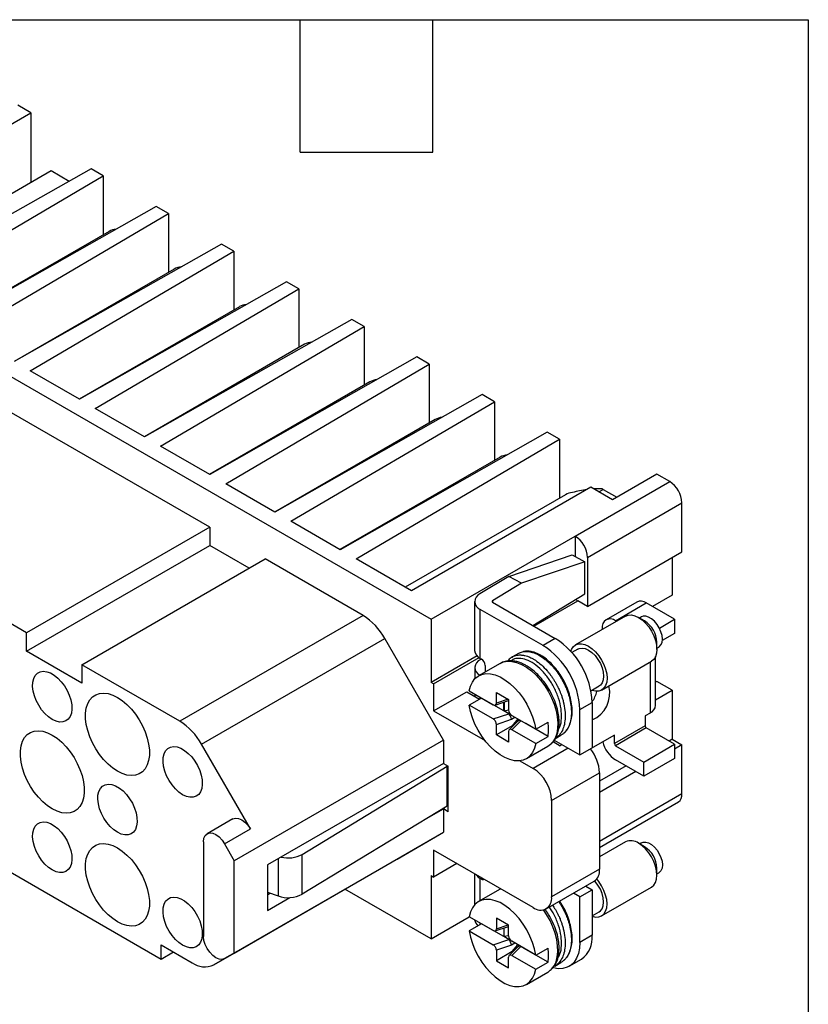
# Model space of a CAD drawing. Header units: millimetres. Extents: x 6 to 273, y 6 to 210.
# Tile 5 of 5: x 228 to 273, y 153 to 210. Entities that reach past the tile are written whole.
import ezdxf

# ---------------------------------------------------------------- set-up
doc = ezdxf.new("R2010")
doc.units = ezdxf.units.MM
doc.linetypes.add('SLD-Solid', pattern=[0])
doc.layers.add('TEXT', color=140, linetype='SLD-Solid', lineweight=25)

msp = doc.modelspace()

# ---------------------------------------------------------------- linework, layer by layer
for p, q in [((228.346, 204.198), (227.603, 204.627)), ((225.8, 202.728), (228.346, 204.198)), ((228.346, 204.198), (228.346, 200.197)), ((231.811, 200.973), (219.896, 194.217)), ((220.815, 193.687), (232.518, 200.565)), ((227.038, 199.442), (229.513, 200.871)), ((229.513, 200.871), (230.562, 200.265)), ((232.518, 200.565), (231.811, 200.973)), ((232.518, 200.565), (232.518, 197.184)), ((235.558, 198.81), (223.644, 192.054)), ((236.266, 198.402), (235.558, 198.81)), ((224.563, 191.523), (236.266, 198.402)), ((236.266, 198.402), (236.266, 195.021)), ((232.85, 197.376), (223.637, 192.058)), ((213.886, 196.707), (251.362, 175.073)), ((239.306, 196.646), (227.391, 189.89)), ((240.013, 196.238), (239.306, 196.646)), ((228.311, 189.36), (240.013, 196.238)), ((240.013, 196.238), (240.013, 192.857)), ((236.598, 195.213), (227.385, 189.894)), ((243.054, 194.483), (231.139, 187.727)), ((243.761, 194.075), (243.054, 194.483)), ((232.058, 187.196), (243.761, 194.075)), ((243.761, 194.075), (243.761, 190.694)), ((240.346, 193.049), (231.133, 187.731)), ((246.801, 192.319), (234.887, 185.563)), ((247.509, 191.911), (246.801, 192.319)), ((235.806, 185.033), (247.509, 191.911)), ((247.509, 191.911), (247.509, 188.53)), ((244.093, 190.886), (234.88, 185.567)), ((250.549, 190.156), (238.634, 183.4)), ((239.554, 182.869), (251.256, 189.748)), ((251.256, 189.748), (250.549, 190.156)), ((251.256, 189.748), (251.256, 186.367)), ((231.139, 187.727), (228.311, 189.36)), ((247.841, 188.722), (238.628, 183.404)), ((254.297, 187.992), (242.382, 181.237)), ((255.004, 187.584), (254.297, 187.992)), ((243.301, 180.706), (255.004, 187.584)), ((255.004, 187.584), (255.004, 184.203)), ((238.634, 180.379), (226.614, 187.318)), ((234.887, 185.563), (232.058, 187.196)), ((251.589, 186.559), (242.376, 181.24)), ((258.044, 185.829), (246.13, 179.073)), ((258.752, 185.421), (258.044, 185.829)), ((247.049, 178.542), (258.752, 185.421)), ((258.752, 185.421), (258.752, 182.04)), ((238.634, 183.4), (235.806, 185.033)), ((255.336, 184.395), (246.123, 179.077)), ((242.382, 181.237), (239.554, 182.869)), ((259.65, 179.857), (265.08, 182.992)), ((264.338, 183.42), (261.792, 181.951)), ((265.08, 182.992), (264.338, 183.42)), ((260.555, 182.665), (250.231, 176.705)), ((261.792, 181.951), (260.555, 182.665)), ((261.015, 182.4), (261.262, 182.542)), ((261.262, 182.542), (262.039, 182.094)), ((259.084, 182.232), (249.871, 176.913)), ((260.357, 178.632), (265.787, 181.767)), ((265.787, 178.95), (265.787, 181.767)), ((228.098, 174.297), (216.078, 181.236)), ((246.13, 179.073), (243.301, 180.706)), ((238.634, 180.379), (228.098, 174.297)), ((238.634, 180.379), (238.634, 179.317)), ((251.362, 175.073), (259.65, 179.857)), ((259.65, 179.857), (259.65, 178.681)), ((228.098, 173.235), (238.634, 179.317)), ((240.897, 178.011), (238.634, 179.317)), ((260.357, 175.815), (265.787, 178.95)), ((231.28, 172.46), (241.816, 178.542)), ((247.448, 175.291), (241.816, 178.542)), ((250.231, 176.705), (247.049, 178.542)), ((255.826, 177.538), (259.476, 178.777)), ((260.201, 178.379), (256.551, 177.141)), ((259.476, 178.777), (260.201, 178.379)), ((260.201, 176.542), (260.201, 178.379)), ((260.357, 178.632), (260.357, 175.815)), ((265.222, 178.623), (265.222, 176.459)), ((255.826, 177.538), (254.169, 176.532)), ((256.551, 177.141), (255.826, 177.538)), ((256.551, 177.141), (254.894, 176.134)), ((253.867, 176.094), (253.867, 173.277)), ((254.894, 176.134), (254.894, 176.054)), ((257.204, 174.721), (260.201, 176.542)), ((257.267, 174.685), (259.791, 176.142)), ((259.664, 176.215), (259.791, 176.142)), ((260.357, 175.815), (259.791, 176.142)), ((265.222, 176.459), (264.09, 175.806)), ((257.797, 173.562), (254.189, 175.645)), ((254.189, 172.828), (254.189, 175.645)), ((254.896, 176.053), (258.504, 173.97)), ((263.187, 176.065), (261.419, 175.045)), ((261.969, 174.99), (263.737, 176.011)), ((265.363, 175.072), (263.737, 176.011)), ((247.448, 175.291), (236.912, 169.209)), ((251.362, 175.073), (251.362, 171.439)), ((262.537, 175.255), (259.668, 173.598)), ((261.969, 174.99), (262.024, 174.958)), ((263.641, 174.976), (263.287, 175.18)), ((263.453, 175.206), (263.348, 175.145)), ((264.487, 174.566), (265.363, 175.072)), ((265.363, 175.072), (265.363, 174.255)), ((261.191, 174.541), (261.191, 174.477)), ((228.098, 173.235), (228.098, 174.297)), ((238.162, 167.889), (248.698, 173.971)), ((252.069, 168.132), (248.698, 173.971)), ((258.504, 173.97), (257.797, 173.562)), ((265.363, 174.255), (264.656, 173.847)), ((259.805, 173.36), (259.457, 173.159)), ((264.348, 173.343), (264.348, 173.751)), ((264.348, 173.413), (264.453, 173.474)), ((231.28, 171.398), (228.098, 173.235)), ((254.008, 172.966), (251.362, 171.439)), ((251.504, 171.357), (254.123, 172.87)), ((254.189, 172.828), (254.261, 172.786)), ((254.262, 172.786), (254.191, 172.745)), ((256.02, 172.888), (256.039, 172.901)), ((256.387, 173.114), (256.034, 172.91)), ((264.271, 170.131), (264.271, 172.93)), ((231.28, 172.46), (231.28, 171.398)), ((236.912, 169.209), (231.28, 172.46)), ((253.868, 172.296), (253.868, 171.642)), ((255.33, 172.537), (254.093, 171.823)), ((254.474, 172.419), (254.474, 172.043)), ((255.33, 172.537), (255.456, 172.598)), ((261.167, 171), (264.037, 172.656)), ((263.949, 172.605), (263.949, 169.682)), ((251.504, 171.357), (251.362, 171.439)), ((251.504, 171.357), (251.504, 169.806)), ((260.555, 170.964), (261.03, 171.238)), ((264.338, 171.499), (264.271, 171.46)), ((264.271, 170.44), (265.222, 170.989)), ((265.222, 170.989), (264.338, 171.499)), ((265.222, 170.989), (265.222, 168.172)), ((251.504, 169.806), (253.413, 170.908)), ((253.413, 170.908), (254.152, 170.481)), ((253.556, 170.954), (254.931, 170.159)), ((254.263, 170.545), (253.556, 170.137)), ((253.868, 170.773), (253.868, 170.645)), ((254.191, 170.504), (254.191, 170.587)), ((255.538, 169.809), (254.263, 170.545)), ((255.114, 170.87), (255.821, 170.462)), ((255.114, 170.258), (255.114, 170.87)), ((255.787, 170.482), (255.114, 170.258)), ((255.821, 170.462), (255.821, 169.85)), ((254.931, 169.343), (253.556, 170.137)), ((255.047, 170.139), (255.821, 170.397)), ((255.538, 169.809), (255.538, 170.302)), ((255.557, 170.309), (255.557, 169.819)), ((255.557, 169.819), (255.821, 169.86)), ((259.918, 169.888), (260.625, 170.296)), ((259.918, 167.275), (259.918, 169.888)), ((260.625, 170.296), (260.625, 167.683)), ((251.504, 169.806), (254.465, 168.096)), ((254.931, 169.343), (255.828, 169.642)), ((255.114, 169.033), (255.982, 169.322)), ((255.538, 169.809), (255.557, 169.819)), ((255.828, 169.642), (255.538, 169.809)), ((255.884, 169.66), (255.838, 169.634)), ((255.982, 169.322), (256.182, 169.438)), ((256.004, 169.54), (257.38, 168.746)), ((256.346, 169.343), (256.029, 168.949)), ((256.41, 169.306), (256.347, 169.215)), ((263.949, 169.682), (263.666, 169.519)), ((263.666, 169.519), (263.666, 168.948)), ((255.114, 168.421), (255.114, 169.033)), ((256.029, 168.949), (255.114, 168.421)), ((256.353, 169.221), (255.855, 168.723)), ((256.004, 168.723), (256.522, 169.241)), ((257.38, 167.929), (256.004, 168.723)), ((256.029, 168.949), (256.062, 168.93)), ((256.509, 169.247), (256.51, 169.248)), ((256.811, 169.074), (256.522, 169.241)), ((258.087, 168.338), (256.811, 169.074)), ((256.811, 169.074), (256.811, 169.074)), ((257.38, 168.746), (258.087, 169.154)), ((263.666, 168.948), (261.898, 167.927)), ((263.737, 168.825), (261.969, 167.805)), ((265.363, 167.886), (263.737, 168.825)), ((255.821, 168.013), (255.114, 168.421)), ((255.821, 168.625), (255.821, 168.013)), ((257.38, 167.929), (258.087, 168.338)), ((258.471, 168.197), (258.825, 168.401)), ((261.898, 168.417), (260.519, 167.621)), ((261.898, 167.927), (261.898, 168.417)), ((265.222, 168.172), (265.045, 168.07)), ((265.222, 168.172), (265.787, 167.845)), ((240.973, 163.021), (238.162, 167.889)), ((252.069, 168.132), (240.049, 161.193)), ((252.069, 168.132), (252.069, 166.785)), ((256.843, 167.06), (258.08, 167.774)), ((259.246, 167.663), (257.231, 166.5)), ((258.385, 168.038), (258.787, 167.806)), ((258.433, 168.132), (259.918, 167.275)), ((258.433, 168.01), (258.433, 168.132)), ((258.893, 167.867), (258.787, 167.806)), ((259.918, 167.275), (260.625, 167.683)), ((261.969, 167.805), (263.595, 166.866)), ((263.595, 166.866), (265.363, 167.886)), ((265.363, 167.886), (265.363, 167.07)), ((265.787, 167.845), (265.363, 167.6)), ((265.787, 165.028), (265.787, 167.845)), ((265.363, 167.07), (263.595, 166.049)), ((252.069, 166.785), (241.958, 160.948)), ((243.949, 161.553), (252.285, 166.624)), ((252.069, 166.785), (252.352, 166.622)), ((252.285, 164.337), (252.285, 166.624)), ((252.287, 166.625), (252.317, 166.642)), ((252.287, 164.338), (252.287, 166.625)), ((252.352, 164.009), (252.352, 166.622)), ((256.471, 166.939), (257.231, 166.5)), ((262.57, 166.641), (261.05, 165.763)), ((263.595, 166.049), (261.969, 166.988)), ((263.595, 166.049), (263.595, 166.866)), ((258.292, 164.662), (261.05, 166.254)), ((263.136, 166.314), (261.05, 165.11)), ((261.05, 166.254), (261.05, 160.702)), ((265.787, 165.028), (261.05, 162.293)), ((252.285, 164.337), (243.949, 159.266)), ((252.352, 164.376), (252.287, 164.338)), ((258.292, 164.662), (258.292, 159.11)), ((261.05, 161.955), (265.58, 164.57)), ((250.97, 163.537), (252.069, 164.172)), ((252.069, 164.172), (252.069, 162.825)), ((252.352, 164.009), (252.069, 164.172)), ((239.973, 163.598), (238.488, 162.741)), ((239.488, 162.164), (240.973, 163.021)), ((240.049, 155.885), (252.069, 162.825)), ((249.405, 161.286), (252.069, 162.825)), ((223.891, 162.436), (235.841, 155.537)), ((238.281, 162.283), (238.281, 156.836)), ((239.488, 162.164), (240.049, 161.193)), ((262.537, 162.272), (261.05, 161.413)), ((263.641, 161.993), (263.287, 162.197)), ((263.453, 162.223), (263.348, 162.162)), ((243.949, 159.266), (243.949, 161.553)), ((257.231, 158.497), (251.504, 161.804)), ((251.504, 161.804), (251.504, 160.252)), ((249.405, 161.286), (238.869, 155.204)), ((240.049, 155.885), (240.049, 161.193)), ((241.958, 160.948), (241.958, 158.335)), ((242.565, 161.298), (242.565, 159.166)), ((252.847, 161.028), (251.504, 160.252)), ((251.362, 160.334), (251.504, 160.252)), ((251.362, 160.334), (251.362, 156.7)), ((253.867, 160.44), (253.867, 158.657)), ((261.05, 160.702), (258.292, 159.11)), ((264.348, 160.36), (264.348, 160.768)), ((264.348, 160.43), (264.453, 160.491)), ((254.261, 160.13), (254.189, 160.172)), ((254.189, 158.896), (254.189, 160.172)), ((254.261, 160.13), (254.332, 160.171)), ((257.981, 158.423), (260.739, 160.015)), ((260.251, 159.734), (260.625, 159.518)), ((261.167, 158.017), (264.037, 159.673)), ((241.958, 159.387), (242.565, 159.166)), ((241.958, 159.233), (242.121, 159.327)), ((251.362, 156.7), (246.412, 159.558)), ((255.33, 159.554), (254.093, 158.84)), ((255.365, 159.574), (255.33, 159.554)), ((259.918, 159.11), (259.544, 159.326)), ((259.918, 159.11), (260.625, 159.518)), ((259.918, 156.497), (259.918, 159.11)), ((260.625, 159.518), (260.625, 156.905)), ((241.958, 158.335), (243.232, 159.07)), ((251.362, 156.7), (253.559, 157.969)), ((254.931, 157.176), (253.556, 157.971)), ((260.625, 158.021), (261.03, 158.255)), ((254.263, 157.562), (253.556, 157.154)), ((254.189, 157.52), (254.189, 157.605)), ((255.538, 156.826), (254.263, 157.562)), ((255.047, 157.156), (255.821, 157.414)), ((255.821, 157.479), (255.114, 157.887)), ((255.114, 157.887), (255.114, 157.275)), ((255.114, 157.275), (255.787, 157.499)), ((255.821, 156.867), (255.821, 157.479)), ((253.556, 157.154), (254.931, 156.36)), ((255.538, 157.319), (255.538, 156.826)), ((255.557, 156.836), (255.538, 156.826)), ((255.828, 156.659), (255.538, 156.826)), ((255.557, 156.836), (255.557, 157.326)), ((255.821, 156.877), (255.557, 156.836)), ((260.625, 156.905), (259.918, 156.497)), ((235.841, 156.354), (237.619, 155.328)), ((235.841, 155.537), (235.841, 156.354)), ((238.869, 155.204), (240.973, 156.419)), ((240.973, 156.419), (239.488, 155.561)), ((254.931, 156.36), (255.828, 156.659)), ((255.982, 156.339), (255.114, 156.05)), ((255.838, 156.651), (255.884, 156.677)), ((256.182, 156.455), (255.982, 156.339)), ((257.38, 155.763), (256.004, 156.557)), ((256.522, 156.258), (256.004, 155.74)), ((256.029, 155.966), (256.346, 156.36)), ((256.41, 156.323), (256.347, 156.232)), ((256.51, 156.265), (256.509, 156.264)), ((256.811, 156.091), (256.522, 156.258)), ((235.841, 155.537), (236.548, 155.946)), ((240.049, 155.885), (239.488, 155.561)), ((255.114, 156.05), (255.114, 155.438)), ((256.029, 155.966), (255.114, 155.438)), ((256.353, 156.239), (255.855, 155.74)), ((256.004, 155.74), (257.38, 154.946)), ((256.062, 155.947), (256.029, 155.966)), ((258.087, 155.355), (256.811, 156.091)), ((256.811, 156.091), (256.811, 156.091)), ((257.38, 155.763), (258.087, 156.171)), ((255.114, 155.438), (255.821, 155.03)), ((255.821, 155.03), (255.821, 155.642)), ((257.38, 154.946), (258.087, 155.355)), ((258.471, 155.133), (258.825, 155.337)), ((259.297, 155.123), (260.004, 155.531)), ((256.843, 154.077), (258.08, 154.791))]:
    msp.add_line(p, q)
at = {"flags": 128}
for points in [[(262.537, 175.255), (262.698, 175.314), (262.881, 175.321), (263.08, 175.276), (263.287, 175.18), (263.494, 175.037), (263.693, 174.853), (263.876, 174.634), (264.037, 174.389), (264.169, 174.127), (264.267, 173.859), (264.327, 173.594), (264.348, 173.343), (264.327, 173.116), (264.267, 172.921), (264.169, 172.766), (264.037, 172.656), (264.037, 172.656)], [(264.453, 173.474), (264.482, 173.493), (264.579, 173.599), (264.64, 173.748), (264.66, 173.932), (264.64, 174.139), (264.579, 174.358), (264.482, 174.576), (264.355, 174.78), (264.204, 174.959), (264.038, 175.101), (263.868, 175.2), (263.702, 175.248), (263.551, 175.244), (263.453, 175.206)], [(259.398, 173.226), (259.438, 173.333), (259.536, 173.488), (259.667, 173.598), (259.828, 173.657), (260.012, 173.665), (260.211, 173.62), (260.417, 173.524), (260.624, 173.381), (260.823, 173.196), (261.007, 172.977), (261.167, 172.732), (261.299, 172.47), (261.397, 172.202), (261.458, 171.937), (261.478, 171.687), (261.458, 171.459), (261.397, 171.264), (261.299, 171.109), (261.167, 171), (261.007, 170.94), (260.823, 170.933), (260.624, 170.978), (260.597, 170.988)], [(259.805, 173.36), (259.877, 173.393), (260.042, 173.417), (260.225, 173.385), (260.417, 173.299), (260.61, 173.163), (260.793, 172.983), (260.958, 172.769), (261.095, 172.532), (261.198, 172.282), (261.262, 172.034), (261.284, 171.799), (261.262, 171.589), (261.198, 171.414), (261.095, 171.284), (261.03, 171.238)], [(255.456, 172.598), (255.517, 172.619), (255.753, 172.663), (256.01, 172.654), (256.282, 172.592), (256.563, 172.477), (256.847, 172.313), (257.128, 172.103), (257.4, 171.852), (257.657, 171.565), (257.894, 171.247), (258.105, 170.906), (258.287, 170.549), (258.435, 170.184), (258.546, 169.818), (258.617, 169.46), (258.648, 169.116), (258.638, 168.794), (258.586, 168.502), (258.495, 168.244), (258.365, 168.028), (258.2, 167.857), (258.08, 167.774)], [(229.583, 169.316), (229.369, 169.463), (229.163, 169.652), (228.972, 169.876), (228.803, 170.128), (228.662, 170.397), (228.554, 170.674), (228.484, 170.949), (228.453, 171.213), (228.463, 171.455), (228.514, 171.667), (228.604, 171.841), (228.728, 171.972), (228.884, 172.053), (229.065, 172.083), (229.265, 172.06), (229.476, 171.985), (229.691, 171.861), (229.902, 171.692), (230.102, 171.484), (230.283, 171.246), (230.438, 170.984), (230.563, 170.71), (230.652, 170.433), (230.703, 170.162), (230.713, 169.908), (230.683, 169.68), (230.612, 169.486), (230.505, 169.333), (230.364, 169.226), (230.195, 169.17), (230.004, 169.167), (229.797, 169.216), (229.583, 169.316)], [(253.556, 170.954), (253.627, 171.229), (253.738, 171.467), (253.886, 171.661), (254.068, 171.808), (254.279, 171.905), (254.516, 171.949), (254.773, 171.94), (255.045, 171.877), (255.326, 171.763), (255.61, 171.599), (255.89, 171.389), (256.162, 171.138), (256.419, 170.85), (256.656, 170.533), (256.867, 170.192), (257.049, 169.835), (257.197, 169.47), (257.308, 169.104), (257.38, 168.746)], [(233.331, 166.336), (233.057, 166.518), (232.789, 166.743), (232.533, 167.007), (232.295, 167.303), (232.081, 167.625), (231.894, 167.965), (231.739, 168.317), (231.62, 168.671), (231.539, 169.021), (231.498, 169.359), (231.498, 169.676), (231.539, 169.966), (231.62, 170.223), (231.739, 170.44), (231.894, 170.612), (232.081, 170.737), (232.295, 170.811), (232.533, 170.832), (232.789, 170.8), (233.057, 170.716), (233.331, 170.582), (233.605, 170.4), (233.873, 170.175), (234.129, 169.911), (234.367, 169.615), (234.581, 169.293), (234.768, 168.953), (234.923, 168.601), (235.042, 168.247), (235.123, 167.897), (235.164, 167.559), (235.164, 167.242), (235.123, 166.952), (235.042, 166.695), (234.923, 166.478), (234.768, 166.305), (234.581, 166.181), (234.367, 166.107), (234.129, 166.086), (233.873, 166.117), (233.605, 166.201), (233.331, 166.336)], [(257.38, 167.929), (257.308, 167.654), (257.197, 167.416), (257.049, 167.222), (256.867, 167.075), (256.656, 166.978), (256.419, 166.934), (256.162, 166.943), (255.89, 167.006), (255.61, 167.12), (255.326, 167.284), (255.045, 167.494), (254.773, 167.745), (254.516, 168.033), (254.279, 168.35), (254.068, 168.691), (253.886, 169.048), (253.738, 169.413), (253.627, 169.778), (253.556, 170.137)], [(229.583, 164.172), (229.309, 164.354), (229.041, 164.579), (228.786, 164.842), (228.548, 165.139), (228.333, 165.46), (228.146, 165.801), (227.991, 166.152), (227.872, 166.507), (227.791, 166.857), (227.75, 167.194), (227.75, 167.512), (227.791, 167.802), (227.872, 168.058), (227.991, 168.275), (228.146, 168.448), (228.333, 168.573), (228.548, 168.647), (228.786, 168.668), (229.041, 168.636), (229.309, 168.552), (229.583, 168.418), (229.857, 168.236), (230.125, 168.011), (230.381, 167.747), (230.619, 167.451), (230.834, 167.129), (231.021, 166.789), (231.176, 166.437), (231.295, 166.082), (231.376, 165.732), (231.417, 165.395), (231.417, 165.078), (231.376, 164.788), (231.295, 164.531), (231.176, 164.314), (231.021, 164.141), (230.834, 164.017), (230.619, 163.943), (230.381, 163.922), (230.125, 163.953), (229.857, 164.037), (229.583, 164.172)], [(237.079, 164.989), (236.865, 165.136), (236.658, 165.325), (236.467, 165.55), (236.298, 165.801), (236.157, 166.07), (236.05, 166.347), (235.979, 166.622), (235.949, 166.886), (235.959, 167.128), (236.01, 167.34), (236.099, 167.514), (236.224, 167.645), (236.379, 167.726), (236.56, 167.756), (236.76, 167.733), (236.971, 167.658), (237.186, 167.534), (237.397, 167.365), (237.597, 167.157), (237.778, 166.919), (237.934, 166.657), (238.058, 166.383), (238.148, 166.106), (238.199, 165.835), (238.209, 165.581), (238.178, 165.353), (238.108, 165.159), (238, 165.006), (237.859, 164.899), (237.69, 164.843), (237.499, 164.84), (237.293, 164.889), (237.079, 164.989)], [(233.331, 162.825), (233.117, 162.972), (232.911, 163.161), (232.719, 163.385), (232.55, 163.636), (232.409, 163.905), (232.302, 164.183), (232.232, 164.458), (232.201, 164.722), (232.211, 164.964), (232.262, 165.176), (232.351, 165.35), (232.476, 165.48), (232.632, 165.562), (232.813, 165.592), (233.012, 165.569), (233.223, 165.494), (233.439, 165.37), (233.65, 165.201), (233.849, 164.993), (234.03, 164.755), (234.186, 164.493), (234.311, 164.219), (234.4, 163.941), (234.451, 163.671), (234.461, 163.417), (234.43, 163.189), (234.36, 162.994), (234.253, 162.841), (234.112, 162.735), (233.943, 162.679), (233.752, 162.676), (233.545, 162.725), (233.331, 162.825)], [(239.973, 163.598), (240.119, 163.643), (240.29, 163.627), (240.473, 163.549), (240.656, 163.415), (240.826, 163.235), (240.973, 163.021)], [(229.583, 160.661), (229.369, 160.808), (229.163, 160.997), (228.972, 161.221), (228.803, 161.472), (228.662, 161.741), (228.554, 162.018), (228.484, 162.294), (228.453, 162.557), (228.463, 162.8), (228.514, 163.012), (228.604, 163.186), (228.728, 163.316), (228.884, 163.398), (229.065, 163.428), (229.265, 163.405), (229.476, 163.33), (229.691, 163.206), (229.902, 163.037), (230.102, 162.829), (230.283, 162.59), (230.438, 162.329), (230.563, 162.055), (230.652, 161.777), (230.703, 161.507), (230.713, 161.253), (230.683, 161.024), (230.612, 160.83), (230.505, 160.677), (230.364, 160.571), (230.195, 160.515), (230.004, 160.511), (229.797, 160.561), (229.583, 160.661)], [(238.281, 162.283), (238.305, 162.481), (238.375, 162.637), (238.488, 162.741), (238.634, 162.786), (238.805, 162.769), (238.988, 162.692), (239.171, 162.558), (239.341, 162.378), (239.488, 162.164)], [(233.331, 157.681), (233.057, 157.863), (232.789, 158.088), (232.533, 158.351), (232.295, 158.647), (232.081, 158.969), (231.894, 159.31), (231.739, 159.661), (231.62, 160.016), (231.539, 160.366), (231.498, 160.703), (231.498, 161.021), (231.539, 161.311), (231.62, 161.567), (231.739, 161.784), (231.894, 161.957), (232.081, 162.082), (232.295, 162.156), (232.533, 162.177), (232.789, 162.145), (233.057, 162.061), (233.331, 161.927), (233.605, 161.745), (233.873, 161.519), (234.129, 161.256), (234.367, 160.96), (234.581, 160.638), (234.768, 160.298), (234.923, 159.946), (235.042, 159.591), (235.123, 159.241), (235.164, 158.904), (235.164, 158.587), (235.123, 158.296), (235.042, 158.04), (234.923, 157.823), (234.768, 157.65), (234.581, 157.525), (234.367, 157.452), (234.129, 157.43), (233.873, 157.462), (233.605, 157.546), (233.331, 157.681)], [(264.037, 159.673), (264.037, 159.673), (264.169, 159.783), (264.267, 159.938), (264.327, 160.133), (264.348, 160.36), (264.327, 160.611), (264.267, 160.876), (264.169, 161.144), (264.037, 161.406), (263.876, 161.651), (263.693, 161.87), (263.494, 162.054), (263.287, 162.197)], [(263.453, 162.223), (263.551, 162.261), (263.702, 162.265), (263.868, 162.217), (264.038, 162.118), (264.204, 161.976), (264.355, 161.797), (264.482, 161.593), (264.579, 161.375), (264.64, 161.156), (264.66, 160.949), (264.64, 160.765), (264.579, 160.616), (264.482, 160.51), (264.453, 160.491)], [(260.625, 157.995), (260.823, 157.95), (261.007, 157.957), (261.167, 158.017), (261.299, 158.126), (261.397, 158.281), (261.458, 158.476), (261.478, 158.704), (261.458, 158.954), (261.397, 159.219), (261.299, 159.487), (261.167, 159.749), (261.007, 159.994), (260.887, 160.144)], [(261.03, 158.255), (261.095, 158.301), (261.198, 158.431), (261.262, 158.606), (261.284, 158.816), (261.262, 159.051), (261.198, 159.299), (261.095, 159.549), (260.958, 159.786), (260.793, 160), (260.765, 160.031)], [(237.079, 156.334), (236.865, 156.481), (236.658, 156.67), (236.467, 156.894), (236.298, 157.145), (236.157, 157.414), (236.05, 157.692), (235.979, 157.967), (235.949, 158.23), (235.959, 158.473), (236.01, 158.685), (236.099, 158.859), (236.224, 158.989), (236.379, 159.071), (236.56, 159.101), (236.76, 159.078), (236.971, 159.003), (237.186, 158.879), (237.397, 158.71), (237.597, 158.502), (237.778, 158.263), (237.934, 158.002), (238.058, 157.728), (238.148, 157.45), (238.199, 157.18), (238.209, 156.926), (238.178, 156.697), (238.108, 156.503), (238, 156.35), (237.859, 156.244), (237.69, 156.188), (237.499, 156.185), (237.293, 156.234), (237.079, 156.334)], [(257.38, 155.763), (257.308, 156.121), (257.197, 156.487), (257.049, 156.852), (256.867, 157.209), (256.656, 157.55), (256.419, 157.867), (256.162, 158.155), (255.89, 158.406), (255.61, 158.616), (255.326, 158.78), (255.045, 158.894), (254.773, 158.957), (254.516, 158.966), (254.279, 158.922), (254.068, 158.825), (253.886, 158.678), (253.738, 158.484), (253.627, 158.246), (253.556, 157.971)], [(258.08, 154.791), (258.105, 154.806), (258.287, 154.953), (258.435, 155.148), (258.546, 155.385), (258.617, 155.661), (258.648, 155.969), (258.638, 156.303), (258.586, 156.655), (258.495, 157.018), (258.365, 157.384), (258.2, 157.746), (258.003, 158.096), (257.823, 158.364)], [(239.488, 155.561), (239.341, 155.516), (239.171, 155.533), (238.988, 155.611), (238.805, 155.744), (238.634, 155.924), (238.488, 156.139), (238.375, 156.373), (238.305, 156.61), (238.281, 156.836)], [(253.556, 157.154), (253.627, 156.795), (253.738, 156.43), (253.886, 156.065), (254.068, 155.708), (254.279, 155.367), (254.516, 155.05), (254.773, 154.762), (255.045, 154.511), (255.326, 154.301), (255.61, 154.137), (255.89, 154.023), (256.162, 153.96), (256.419, 153.951), (256.656, 153.995), (256.867, 154.092), (257.049, 154.239), (257.197, 154.433), (257.308, 154.671), (257.38, 154.946)], [(259.918, 156.497), (259.897, 156.161), (259.832, 155.856), (259.727, 155.59), (259.581, 155.367), (259.4, 155.192), (259.186, 155.068), (258.944, 154.999), (258.678, 154.984), (258.395, 155.026), (258.389, 155.027)]]:
    msp.add_lwpolyline(points, dxfattribs=at)
for centre, radius, start, end in [((233.34, 196.517), 0.989, 95.0805, 119.6799), ((237.088, 194.354), 0.989, 95.0805, 119.6799), ((240.835, 192.19), 0.989, 95.0805, 119.6799), ((244.583, 190.027), 0.989, 95.0805, 119.6799), ((248.331, 187.864), 0.989, 95.0805, 119.6799), ((252.078, 185.7), 0.989, 95.0805, 119.6799), ((255.826, 183.537), 0.989, 95.0805, 119.6799), ((264.252, 181.697), 1.537, 2.6055, 57.3945), ((259.572, 181.378), 0.983, 94.5568, 119.756), ((259.973, 180.311), 2.577, 59.9963, 61.6007), ((258.821, 178.562), 1.537, 2.6055, 57.3945), ((254.356, 176.092), 0.477, 112.9898, 249.5542), ((254.911, 176.094), 0.0434, 112.9898, 249.5542), ((263.414, 175.561), 0.553, 54.3824, 114.3071), ((245.539, 172.231), 3.607, 28.8556, 58.0453), ((261.665, 174.618), 0.48, 50.7967, 189.214), ((262.833, 173.693), 1.516, 2.1967, 57.8033), ((256.038, 170.097), 4.592, 2.4873, 57.5127), ((254.408, 173.326), 0.544, 185.1078, 246.2123), ((255.33, 169.689), 4.592, 2.4873, 57.5127), ((254.357, 172.299), 0.476, 110.3923, 246.0326), ((254.013, 172.398), 0.461, 2.6055, 57.3945), ((259.966, 170.822), 1.67, 293.2428, 14.4947), ((258.898, 171.459), 2.065, 326.7668, 345.1496), ((263.72, 170.186), 0.553, 294.3747, 354.3052), ((235.003, 166.149), 3.607, 28.8556, 58.0453), ((255.537, 168.746), 2.582, 350.9031, 9.0969), ((263.819, 168.955), 0.154, 182.6055, 237.3945), ((258.746, 166.147), 2.306, 2.6727, 39.7334), ((262.914, 168.44), 1.733, 193.6536, 236.9442), ((262.052, 167.934), 0.154, 182.6055, 237.3945), ((252.333, 166.545), 0.0924, 119.993, 121.3092), ((255.989, 164.558), 2.305, 2.6055, 57.3945), ((265.297, 164.974), 0.493, 305.0133, 6.2988), ((252.333, 164.258), 0.0924, 119.993, 121.3092), ((262.848, 161.584), 0.754, 54.3824, 114.3071), ((262.826, 160.706), 1.523, 2.333, 57.6616), ((243.145, 163.065), 1.713, 256.3906, 297.9908), ((254.516, 160.791), 0.7, 213.8837, 242.1074), ((260.315, 160.621), 0.739, 305.0133, 6.2988), ((254.348, 160.246), 0.144, 233.2714, 299.9181), ((243.144, 160.778), 1.713, 250.2468, 298.0428), ((257.645, 159.005), 0.655, 230.7967, 9.214), ((254.37, 157.844), 0.506, 186.0524, 232.072), ((259.138, 156.751), 1.495, 305.3847, 5.9275), ((255.537, 155.763), 2.582, 350.9031, 9.0969), ((238.352, 156.35), 1.257, 234.3818, 294.314)]:
    msp.add_arc(centre, radius, start, end)
for centre, major_axis, ratio, start_param, end_param in [((261.315, 180.287), (3.636, -0.302), 0.62527, 1.895373, 2.146341), ((261.315, 180.287), (3.636, -0.302), 0.62527, 1.654558, 1.787845), ((254.931, 170.364), (-0.134, 0.217), 0.576692, 2.321653, 3.892449), ((256.004, 169.744), (-0.134, 0.217), 0.576692, 0.750857, 2.321653), ((254.931, 169.139), (-0.134, 0.217), 0.576692, 3.892449, 5.463246), ((254.991, 169.159), (0.852, 0.468), 0.187136, 0.045901, 0.112939), ((255.857, 169.447), (-0.103, 0.229), 0.33175, 3.994164, 5.497923), ((256.004, 168.519), (-0.134, 0.217), 0.576692, 5.463246, 7.034042), ((256.539, 169.054), (0.192, -0.161), 0.63081, 2.198824, 3.087026), ((256.039, 168.554), (0.487, 0.684), 0.250493, 0.0239, 0.090938), ((254.931, 157.381), (-0.134, 0.217), 0.576692, 2.321653, 3.892449), ((256.004, 156.761), (-0.134, 0.217), 0.576692, 0.750857, 2.321653), ((254.931, 156.156), (-0.134, 0.217), 0.576692, 3.892449, 5.463246), ((254.991, 156.176), (0.852, 0.468), 0.187136, 0.045901, 0.112939), ((255.857, 156.464), (-0.103, 0.229), 0.33175, 3.994164, 5.497923), ((256.539, 156.071), (0.192, -0.161), 0.63081, 2.198824, 3.087026), ((256.039, 155.571), (0.487, 0.684), 0.250493, 0.0239, 0.090938), ((256.004, 155.536), (-0.134, 0.217), 0.576692, 5.463246, 7.034042)]:
    msp.add_ellipse(centre, major_axis=major_axis, ratio=ratio, start_param=start_param, end_param=end_param)
for points, knots in [([(258.988, 168.523), (259.001, 168.532), (259.071, 168.582), (259.163, 168.698), (259.26, 168.847), (259.351, 169.035), (259.435, 169.3), (259.481, 169.674), (259.465, 170.097), (259.387, 170.54), (259.253, 170.983), (259.072, 171.408), (258.853, 171.802), (258.6, 172.165), (258.314, 172.496), (258.002, 172.781), (257.692, 172.996), (257.439, 173.12), (257.214, 173.198), (256.983, 173.24), (256.789, 173.254), (256.692, 173.219), (256.68, 173.215)], [0, 0, 0, 0, 0.009762, 0.052414, 0.086117, 0.112476, 0.17031, 0.235057, 0.300069, 0.365554, 0.4299, 0.492171, 0.552899, 0.611983, 0.673438, 0.738195, 0.800868, 0.854884, 0.885879, 0.931541, 0.991415, 1, 1, 1, 1]), ([(258.08, 167.774), (258.186, 167.85), (258.375, 167.987), (258.547, 168.269), (258.638, 168.507), (258.692, 168.727), (258.723, 168.971), (258.726, 169.297), (258.678, 169.693), (258.564, 170.144), (258.38, 170.621), (258.136, 171.082), (257.859, 171.487), (257.573, 171.823), (257.287, 172.096), (257.032, 172.291), (256.811, 172.428), (256.612, 172.53), (256.4, 172.612), (256.163, 172.672), (255.902, 172.696), (255.609, 172.668), (255.427, 172.583), (255.33, 172.537)], [0, 0, 0, 0, 0.0693369, 0.1241294, 0.1644111, 0.1903563, 0.2273743, 0.2742326, 0.3277299, 0.3858934, 0.4487637, 0.511637, 0.5696462, 0.6228456, 0.6717749, 0.7188591, 0.7494305, 0.7793469, 0.8151469, 0.8503872, 0.8929207, 0.9428029, 1, 1, 1, 1]), ([(256.034, 172.91), (255.972, 172.871), (255.873, 172.808), (255.803, 172.709), (255.776, 172.672)], [0, 0, 0, 0, 0.619386, 1, 1, 1, 1]), ([(258.688, 168.738), (258.718, 168.789), (258.819, 168.961), (258.874, 169.369), (258.852, 169.926), (258.707, 170.535), (258.456, 171.138), (258.119, 171.691), (257.72, 172.165), (257.281, 172.535), (256.835, 172.77), (256.424, 172.842), (256.13, 172.811), (256.01, 172.708), (255.98, 172.682)], [0, 0, 0, 0, 0.0381911, 0.1299331, 0.2216751, 0.3165969, 0.4115186, 0.5032606, 0.5950026, 0.6899244, 0.7848461, 0.8765881, 0.9683301, 1, 1, 1, 1]), ([(256.039, 172.901), (256.059, 172.917), (256.102, 172.951), (256.185, 172.978), (256.274, 173.003), (256.369, 173.018), (256.467, 173.023), (256.569, 173.019), (256.667, 173.007), (256.777, 172.984), (256.883, 172.953), (256.997, 172.91), (257.105, 172.862), (257.228, 172.797), (257.43, 172.673), (257.705, 172.46), (257.962, 172.199), (258.134, 171.993), (258.234, 171.863), (258.331, 171.728), (258.423, 171.588), (258.51, 171.444), (258.567, 171.342), (258.606, 171.267), (258.65, 171.183), (258.711, 171.057), (258.779, 170.899), (258.842, 170.739), (258.906, 170.551), (258.994, 170.243), (259.068, 169.859), (259.072, 169.57), (259.074, 169.441)], [0, 0, 0, 0, 0.021641, 0.048302, 0.074962, 0.101621, 0.128279, 0.154937, 0.181593, 0.202519, 0.236946, 0.259227, 0.284884, 0.313915, 0.346322, 0.427452, 0.50858, 0.535659, 0.562737, 0.589815, 0.616892, 0.643969, 0.671046, 0.672691, 0.684621, 0.716848, 0.739959, 0.767733, 0.800169, 0.837265, 0.927192, 1, 1, 1, 1]), ([(256.388, 173.113), (256.401, 173.12), (256.422, 173.133), (256.478, 173.16), (256.557, 173.19), (256.669, 173.216), (256.787, 173.228), (256.91, 173.225), (257.101, 173.201), (257.369, 173.118), (257.668, 172.956), (257.907, 172.782), (258.075, 172.639), (258.207, 172.511), (258.309, 172.403), (258.41, 172.291), (258.517, 172.161), (258.634, 172.006), (258.745, 171.843), (258.849, 171.674), (258.919, 171.549), (258.961, 171.47), (258.98, 171.433), (259.025, 171.342), (259.106, 171.17), (259.218, 170.889), (259.308, 170.598), (259.368, 170.335), (259.401, 170.135), (259.42, 169.954), (259.429, 169.792), (259.428, 169.693), (259.427, 169.645)], [0, 0, 0, 0, 0.013084, 0.0216936, 0.0541519, 0.0866106, 0.1190698, 0.1515295, 0.1839897, 0.2650387, 0.3460909, 0.394125, 0.4342901, 0.4665826, 0.4909997, 0.5113012, 0.5432284, 0.5751564, 0.6070851, 0.6390147, 0.6709451, 0.6758471, 0.6823764, 0.6905329, 0.7247575, 0.7736101, 0.8370763, 0.8751597, 0.9104942, 0.9430792, 0.9729146, 1, 1, 1, 1]), ([(259.074, 169.441), (259.062, 169.3), (259.04, 169.023), (258.916, 168.671), (258.758, 168.428), (258.613, 168.293), (258.535, 168.236), (258.504, 168.217), (258.496, 168.212)], [0, 0, 0, 0, 0.25917, 0.505801, 0.766612, 0.912835, 0.977201, 1, 1, 1, 1]), ([(259.427, 169.645), (259.416, 169.504), (259.394, 169.227), (259.301, 168.965), (259.214, 168.796), (259.138, 168.677), (259.032, 168.554), (258.922, 168.463), (258.853, 168.417), (258.827, 168.402), (258.825, 168.401)], [0, 0, 0, 0, 0.25311, 0.493962, 0.557121, 0.659494, 0.803862, 0.928293, 0.994781, 1, 1, 1, 1]), ([(258.658, 155.617), (258.699, 155.685), (258.813, 155.874), (258.875, 156.304), (258.852, 156.862), (258.706, 157.469), (258.474, 158.047), (258.258, 158.379), (258.161, 158.527)], [0, 0, 0, 0, 0.103108, 0.285768, 0.468428, 0.657418, 0.846409, 1, 1, 1, 1]), ([(258.348, 158.635), (258.373, 158.598), (258.429, 158.514), (258.51, 158.379), (258.567, 158.278), (258.606, 158.203), (258.65, 158.118), (258.711, 157.992), (258.779, 157.834), (258.842, 157.674), (258.906, 157.486), (258.994, 157.178), (259.068, 156.794), (259.072, 156.506), (259.074, 156.377)], [0, 0, 0, 0, 0.053824, 0.120698, 0.187571, 0.191632, 0.221097, 0.300687, 0.357766, 0.426361, 0.506469, 0.598088, 0.820182, 1, 1, 1, 1]), ([(258.701, 158.839), (258.716, 158.819), (258.767, 158.744), (258.849, 158.609), (258.919, 158.485), (258.961, 158.405), (258.98, 158.369), (259.025, 158.278), (259.106, 158.106), (259.218, 157.825), (259.308, 157.533), (259.368, 157.27), (259.401, 157.07), (259.42, 156.889), (259.429, 156.727), (259.428, 156.628), (259.427, 156.581)], [0, 0, 0, 0, 0.029879, 0.108714, 0.187552, 0.199655, 0.215776, 0.235915, 0.320416, 0.441035, 0.597736, 0.691765, 0.779007, 0.859461, 0.933125, 1, 1, 1, 1]), ([(258.988, 155.458), (259.001, 155.468), (259.071, 155.518), (259.163, 155.633), (259.26, 155.782), (259.351, 155.971), (259.435, 156.235), (259.481, 156.61), (259.465, 157.033), (259.387, 157.475), (259.253, 157.919), (259.07, 158.342), (258.901, 158.661), (258.784, 158.825), (258.752, 158.868)], [0, 0, 0, 0, 0.016976, 0.091143, 0.149749, 0.195586, 0.296152, 0.408743, 0.521791, 0.635664, 0.747555, 0.855839, 0.961439, 1, 1, 1, 1]), ([(258.146, 154.847), (258.228, 154.907), (258.392, 155.028), (258.547, 155.286), (258.638, 155.523), (258.692, 155.744), (258.723, 155.988), (258.726, 156.314), (258.678, 156.71), (258.564, 157.161), (258.379, 157.637), (258.158, 158.066), (257.984, 158.31), (257.913, 158.41)], [0, 0, 0, 0, 0.099916, 0.201359, 0.275937, 0.323972, 0.392507, 0.479261, 0.578305, 0.685989, 0.802388, 0.918791, 1, 1, 1, 1]), ([(259.074, 156.377), (259.062, 156.235), (259.04, 155.958), (258.916, 155.606), (258.757, 155.363), (258.613, 155.228), (258.534, 155.171), (258.495, 155.147), (258.479, 155.137), (258.471, 155.133)], [0, 0, 0, 0, 0.253152, 0.494056, 0.748811, 0.891638, 0.954508, 0.97921, 1, 1, 1, 1]), ([(259.427, 156.581), (259.416, 156.439), (259.394, 156.162), (259.301, 155.901), (259.214, 155.732), (259.138, 155.613), (259.032, 155.489), (258.922, 155.398), (258.853, 155.353), (258.827, 155.338), (258.825, 155.337)], [0, 0, 0, 0, 0.25311, 0.493962, 0.557121, 0.659494, 0.803862, 0.928293, 0.994781, 1, 1, 1, 1])]:
    msp.add_open_spline(points, degree=3, knots=knots)
at = {"layer": 'TEXT'}
for p, q in [((6.35, 209.55), (273.05, 209.55)), ((243.84, 201.93), (243.84, 209.55)), ((251.46, 201.93), (251.46, 209.55)), ((273.05, 209.55), (273.05, 6.35)), ((243.84, 201.93), (251.46, 201.93))]:
    msp.add_line(p, q, dxfattribs=at)

doc.saveas('drawing.dxf')
